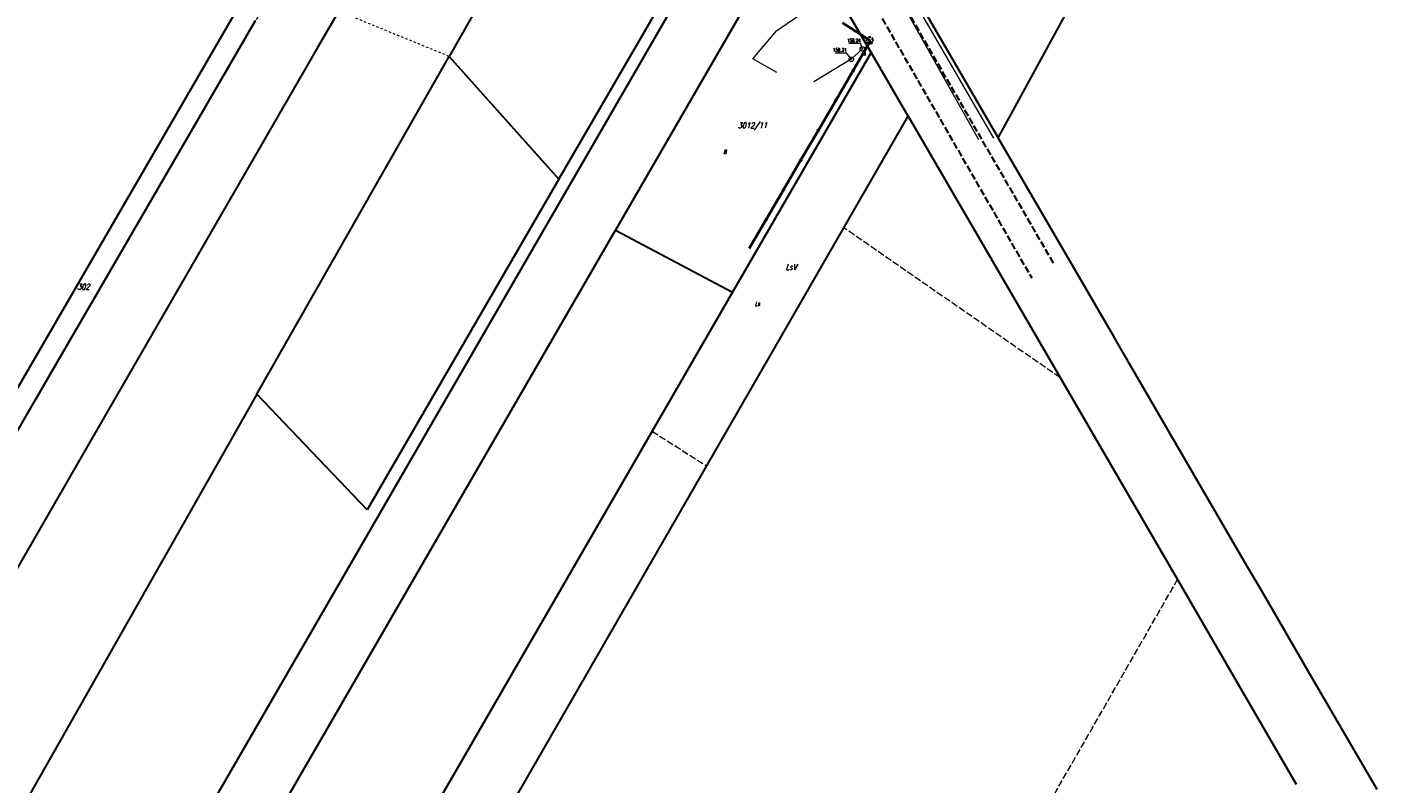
# Model space of a CAD drawing. Header units: metres. Extents: x 8430084 to 8437887, y 5768320 to 5771876.
# Tile 41 of 50: x 8434301 to 8434603, y 5769901 to 5770071. Entities that reach past the tile are written whole.
import ezdxf
from ezdxf.enums import TextEntityAlignment as Align

# ---------------------------------------------------------------- set-up
doc = ezdxf.new("R2010")
doc.units = ezdxf.units.M
doc.header["$MEASUREMENT"] = 0
for name, pattern in [('2_OTKJ', [2, 1.5, -0.5]), ('4_SUEP_A', [0]), ('4_SUKM', [0]), ('4_SUKP', [0]), ('4_SUWP', [0]), ('GDE', [0]), ('GUK', [2, 1.5, -0.5]), ('GUZ', [1, 0.5, -0.5])]:
    doc.linetypes.add(name, pattern=pattern)
doc.layers.get('0').update_dxf_attribs({"color": 250, "linetype": 'CONTINUOUS', "lineweight": 100})
for name, color, linetype, lineweight in [('Dzialki', 4, 'GDE', 30), ('Numery_dzialek', 4, 'CONTINUOUS', 30), ('OTK_L_0', 253, '2_OTKJ', 30), ('OTO_L_0', 252, 'CONTINUOUS', 35), ('OTZ_T_0', 253, 'CONTINUOUS', 30), ('SUEP_L_0', 1, '4_SUEP_A', 18), ('SUWP_L_0', 5, '4_SUWP', 18), ('Uzytki', 253, 'GUZ', 18)]:
    doc.layers.add(name, color=color, linetype=linetype, lineweight=lineweight)
for name, color, linetype, lineweight, true_color in [('Kontury', 7, 'GUK', 18, 0x008000), ('Numery_konturow', 7, 'CONTINUOUS', 13, 0x008000), ('Numery_uzytkow', 7, 'CONTINUOUS', 9, 0x008000), ('SUK_E_T_2', 7, 'CONTINUOUS', 0, 0x803300), ('SUK_L_3', 7, '4_SUKM', 18, 0x803300), ('SUKP_L_0', 7, '4_SUKP', 18, 0x803300), ('SUKR_T_0', 7, 'CONTINUOUS', 18, 0x803300)]:
    doc.layers.add(name, color=color, linetype=linetype, lineweight=lineweight, true_color=true_color)
doc.styles.get("Standard").update_dxf_attribs({"font": 'Simplex.SHX', "width": 0.75})

# ---------------------------------------------------------------- blocks, each defined once
blk = doc.blocks.new('2_OTZL')
at = {"color": 0, "linetype": 'Continuous'}
blk.add_circle((0, 0), 0.045, dxfattribs=at)
for centre, start, end in [((-0.36, 0.12), 102.1445, 221.86), ((0, 0.38), 30.1401, 149.8599), ((0.36, 0.12), 318.14, 77.8555), ((-0.22, -0.3), 174.1482, 293.8542), ((0.22, -0.3), 246.1458, 5.8518)]:
    blk.add_arc(centre, 0.375, start, end, dxfattribs=at)
blk = doc.blocks.new('4_SUPS')
at = {"color": 0, "linetype": 'Continuous'}
blk.add_circle((0, 0), 0.0625, dxfattribs=at)

msp = doc.modelspace()

# ---------------------------------------------------------------- linework, layer by layer
at = {"layer": 'Dzialki'}
for p, q in [((8434058.99, 5769575.87), (8434416.05, 5770192.41)), ((8434464.36, 5770108.25), (8433983.14, 5769275.37)), ((8434419.72, 5770036.44), (8434462.85, 5770110.85)), ((8434486.64, 5770099.76), (8434518.02, 5770045.71)), ((8434382.27, 5770094.49), (8434365.7, 5770065.76)), ((8434472.44, 5770094.32), (8434432.42, 5770025.06)), ((8434489.57, 5770064.84), (8434472.44, 5770094.32)), ((8434405.13, 5770081.46), (8434395.18, 5770063.95)), ((8434521.38, 5770051.85), (8434533.84, 5770074.67)), ((8434302.55, 5769986.81), (8434351.91, 5770071.94)), ((8434365.7, 5770065.76), (8434315.74, 5769979.16)), ((8434352.22, 5769988.31), (8434395.18, 5770063.95)), ((8434395.18, 5770063.95), (8434419.72, 5770036.44)), ((8434489.57, 5770064.84), (8434458.56, 5770011.15)), ((8434497.85, 5770050.57), (8434489.57, 5770064.84)), ((8434518.02, 5770045.71), (8434521.38, 5770051.85)), ((8434042.59, 5769259.23), (8434497.85, 5770050.57)), ((8434497.85, 5770050.57), (8434516.64, 5770018.24)), ((8434543.86, 5770001.22), (8434518.02, 5770045.71)), ((8434419.72, 5770036.44), (8434376.86, 5769962.47)), ((8433997.04, 5769271.61), (8434432.42, 5770025.06)), ((8434432.42, 5770025.06), (8434458.56, 5770011.15)), ((8434516.64, 5770018.24), (8434531.85, 5769992.03)), ((8434458.56, 5770011.15), (8434026.86, 5769263.5)), ((8434547.37, 5769995.16), (8434543.86, 5770001.22)), ((8434573.64, 5769949.94), (8434547.37, 5769995.16)), ((8434531.85, 5769992.03), (8434544.74, 5769969.83)), ((8434352.22, 5769988.31), (8433952.05, 5769283.83)), ((8434376.86, 5769962.47), (8434352.22, 5769988.31)), ((8434253.1, 5769901.53), (8434302.55, 5769986.81)), ((8434315.74, 5769979.16), (8434267.26, 5769895.12)), ((8434544.74, 5769969.83), (8434558.11, 5769946.82)), ((8434576.58, 5769944.88), (8434573.64, 5769949.94)), ((8434558.11, 5769946.82), (8434576.94, 5769914.39)), ((8434588.16, 5769924.93), (8434576.58, 5769944.88)), ((8434602.74, 5769899.83), (8434588.16, 5769924.93)), ((8434576.94, 5769914.39), (8434584.67, 5769901.07))]:
    msp.add_line(p, q, dxfattribs=at)
at = {"layer": 'Kontury'}
for p, q in [((8434430.75, 5770195.98), (8434518.02, 5770045.71)), ((8434432.42, 5770025.06), (8434472.44, 5770094.32)), ((8434356.8, 5770080.37), (8434253.1, 5769901.53)), ((8434285.62, 5769967.19), (8434349.11, 5770076.82)), ((8434489.57, 5770064.84), (8434458.56, 5770011.15)), ((8434497.85, 5770050.57), (8434489.57, 5770064.84)), ((8434483.48, 5770025.58), (8434497.85, 5770050.57)), ((8434518.02, 5770045.71), (8434573.64, 5769949.94)), ((8434458.56, 5770011.15), (8434432.42, 5770025.06)), ((8434452.8, 5769972.26), (8434483.48, 5770025.58)), ((8434531.85, 5769992.03), (8434483.48, 5770025.58)), ((8434458.56, 5770011.15), (8434440.6, 5769980.04)), ((8434558.11, 5769946.82), (8434531.85, 5769992.03)), ((8434440.6, 5769980.04), (8434452.8, 5769972.26)), ((8434573.64, 5769949.94), (8434602.74, 5769899.83)), ((8434495.77, 5769838.1), (8434558.11, 5769946.82))]:
    msp.add_line(p, q, dxfattribs=at)
at = {"layer": 'OTK_L_0', "linetype": '2_OTKJ'}
for p, q in [((8434530.36, 5770017.69), (8434482.18, 5770100.98)), ((8434477.1, 5770098.38), (8434525.5, 5770014.35))]:
    msp.add_line(p, q, dxfattribs=at)
at = {"layer": 'OTO_L_0'}
for p, q in [((8434489.48, 5770067.43), (8434483.15, 5770071.45)), ((8434485.58, 5770060.76), (8434489.48, 5770067.43)), ((8434481.69, 5770054.09), (8434485.58, 5770060.76)), ((8434477.79, 5770047.42), (8434481.69, 5770054.09)), ((8434473.9, 5770040.75), (8434477.79, 5770047.42)), ((8434470, 5770034.08), (8434473.9, 5770040.75)), ((8434466.1, 5770027.41), (8434470, 5770034.08)), ((8434462.32, 5770020.93), (8434466.1, 5770027.41))]:
    msp.add_line(p, q, dxfattribs=at)
for centre in [(8434485.58, 5770060.76), (8434481.69, 5770054.09), (8434477.79, 5770047.42), (8434473.9, 5770040.75), (8434470, 5770034.08), (8434466.1, 5770027.41)]:
    msp.add_circle(centre, 0.17, dxfattribs=at)
at = {"layer": 'SUEP_L_0', "linetype": '4_SUEP_A'}
for p, q in [((8434517.04, 5770045.65), (8434487.61, 5770096.31)), ((8434513.71, 5770045.28), (8434486.88, 5770093))]:
    msp.add_line(p, q, dxfattribs=at)
at = {"layer": 'SUK_L_3', "linetype": '4_SUKM'}
for centre in [(8434487.63, 5770065.62), (8434485.16, 5770063.29)]:
    msp.add_circle(centre, 0.5, dxfattribs=at)
at = {"layer": 'SUKP_L_0', "linetype": '4_SUKP'}
for p, q in [((8434485.16, 5770063.29), (8434476.79, 5770058.26)), ((8434487.63, 5770065.62), (8434485.16, 5770063.29))]:
    msp.add_line(p, q, dxfattribs=at)
at = {"layer": 'SUKR_T_0', "linetype": 'Continuous', "lineweight": 0}
for p, q in [((8434484.58, 5770066.87), (8434487.24, 5770066.87)), ((8434487.63, 5770065.62), (8434487.24, 5770066.87)), ((8434481.58, 5770064.77), (8434484.08, 5770064.77)), ((8434485.16, 5770063.29), (8434484.08, 5770064.77))]:
    msp.add_line(p, q, dxfattribs=at)
at = {"layer": 'SUWP_L_0', "linetype": '4_SUWP'}
for p, q in [((8434468.5, 5770069.76), (8434479.95, 5770077.53)), ((8434463.1, 5770063.37), (8434468.5, 5770069.76)), ((8434468.47, 5770060.34), (8434463.1, 5770063.37))]:
    msp.add_line(p, q, dxfattribs=at)
at = {"layer": 'Uzytki'}
for p, q in [((8434430.75, 5770195.98), (8434518.02, 5770045.71)), ((8434462.85, 5770110.85), (8434419.72, 5770036.44)), ((8434472.44, 5770094.32), (8434432.42, 5770025.06)), ((8434489.57, 5770064.84), (8434472.44, 5770094.32)), ((8434285.62, 5769967.19), (8434349.11, 5770076.82)), ((8434395.18, 5770063.95), (8434374.3, 5770072.49)), ((8434351.91, 5770071.94), (8434253.1, 5769901.53)), ((8434419.72, 5770036.44), (8434395.18, 5770063.95)), ((8434458.56, 5770011.15), (8434489.57, 5770064.84)), ((8434497.85, 5770050.57), (8434489.57, 5770064.84)), ((8434483.48, 5770025.58), (8434497.85, 5770050.57)), ((8434516.64, 5770018.24), (8434497.85, 5770050.57)), ((8434518.02, 5770045.71), (8434573.64, 5769949.94)), ((8434432.42, 5770025.06), (8434458.56, 5770011.15)), ((8434452.8, 5769972.26), (8434483.48, 5770025.58)), ((8434531.85, 5769992.03), (8434516.64, 5770018.24)), ((8434458.56, 5770011.15), (8434440.6, 5769980.04)), ((8434558.11, 5769946.82), (8434531.85, 5769992.03)), ((8434440.6, 5769980.04), (8434452.8, 5769972.26)), ((8434573.64, 5769949.94), (8434602.74, 5769899.83)), ((8434495.77, 5769838.1), (8434558.11, 5769946.82)), ((8434558.11, 5769946.82), (8434576.94, 5769914.39)), ((8434576.94, 5769914.39), (8434584.67, 5769901.07))]:
    msp.add_line(p, q, dxfattribs=at)

# ---------------------------------------------------------------- block references
at = {"layer": 'OTZ_T_0'}
msp.add_blockref('2_OTZL', (8434489.29, 5770067.52), dxfattribs=at)
at = {"layer": 'SUKR_T_0'}
for p in [(8434485.16, 5770063.29), (8434487.63, 5770065.62)]:
    msp.add_blockref('4_SUPS', p, dxfattribs=at)

# ---------------------------------------------------------------- texts
at = {"layer": 'Numery_dzialek', "oblique": 15, "width": 0.7}
msp.add_text('3012/11', height=1.26, dxfattribs=at).set_placement((8434459.77, 5770049.12), align=Align.TOP_LEFT)
msp.add_text('302', height=1.26, dxfattribs=at).set_placement((8434313.42, 5770012.37), align=Align.MIDDLE)
at = {"layer": 'Numery_konturow', "oblique": 15, "width": 0.7}
msp.add_text('LsV', height=1.26, dxfattribs=at).set_placement((8434470.48, 5770017.4), align=Align.TOP_LEFT)
at = {"layer": 'Numery_uzytkow', "oblique": 15, "width": 0.7}
for s, p in [('B', (8434456.49, 5770043.02)), ('Ls', (8434463.59, 5770009.02))]:
    msp.add_text(s, height=0.9, dxfattribs=at).set_placement(p, align=Align.TOP_LEFT)
at = {"layer": 'SUK_E_T_2', "lineweight": 9, "width": 0.7}
msp.add_text('kl', height=0.75, dxfattribs=at).set_placement((8434487.67, 5770064.11))
at = {"layer": 'SUKR_T_0', "lineweight": 9, "width": 0.7}
for s, p in [('150.24', (8434487.24, 5770067.12)), ('150.31', (8434484.08, 5770065.02))]:
    msp.add_text(s, height=0.75, dxfattribs=at).set_placement(p, align=Align.RIGHT)

doc.saveas('drawing.dxf')
